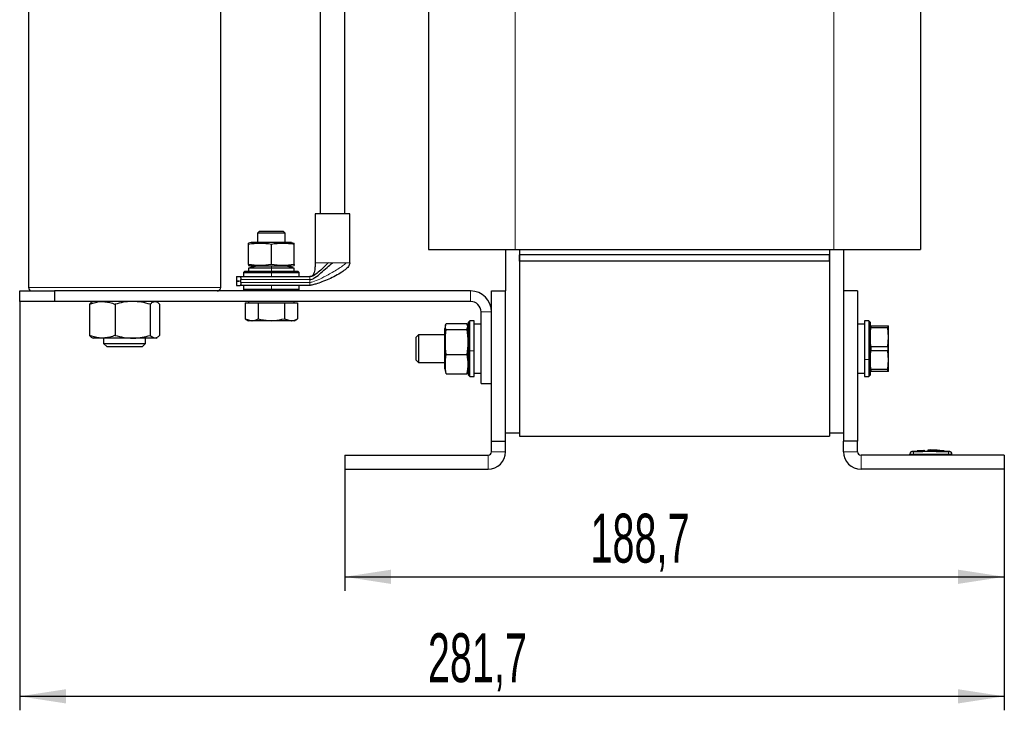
# Model space of a CAD drawing. Header units: millimetres. Extents: x 5 to 418, y 2 to 292.
# Tile 37 of 41: x 177 to 247, y 162 to 211. Entities that reach past the tile are written whole.
import ezdxf

# ---------------------------------------------------------------- set-up
doc = ezdxf.new("R2010")
doc.units = ezdxf.units.MM
doc.layers.add('SLD-0', color=7, linetype='Continuous')
doc.styles.add('SLDTEXTSTYLE0', font='TXT', dxfattribs={"width": 0.605})
doc.dimstyles.new('SLDDIMSTYLE0', dxfattribs={"dimtxt": 3.5, "dimasz": 3.302, "dimexe": 0, "dimexo": 0.0625, "dimgap": 0.875, "dimtad": 1, "dimlfac": 4, "dimrnd": 1e-09, "dimzin": 12, "dimdsep": 46, "dimtxsty": 'SLDTEXTSTYLE0', "dimsah": 1, "dimcen": 0.09, "dimadec": 0, "dimazin": 3, "dimtfac": 1, "dimtofl": 0, "dimtmove": 0, "dimatfit": 3, "dimfxl": 1, "dimfrac": 2, "dimtolj": 1, "dimtzin": 12, "dimarcsym": 0})

# ---------------------------------------------------------------- blocks, each defined once
blk = doc.blocks.new('_D_2')
at = {"layer": 'SLD-0', "color": 7}
for p, q in [((199.85, 178.895), (199.85, 170.203)), ((247.025, 178.895), (247.025, 170.203)), ((199.85, 171.203), (247.025, 171.203))]:
    blk.add_line(p, q, dxfattribs=at)
for points in [[(199.85, 171.203), (203.152, 170.695), (203.152, 171.711)], [(247.025, 171.203), (243.723, 171.711), (243.723, 170.695)]]:
    blk.add_solid(points, dxfattribs=at)
at = {"layer": 'SLD-0', "color": 7, "insert": (217.422, 175.715), "char_height": 3.5, "attachment_point": 1, "style": 'SLDTEXTSTYLE0'}
blk.add_mtext('188,7', dxfattribs=at)
blk = doc.blocks.new('_D_3')
at = {"layer": 'SLD-0', "color": 7}
for p, q in [((176.6, 190.895), (176.6, 161.654)), ((247.025, 178.895), (247.025, 161.654)), ((176.6, 162.654), (247.025, 162.654))]:
    blk.add_line(p, q, dxfattribs=at)
for points in [[(176.6, 162.654), (179.902, 162.146), (179.902, 163.162)], [(247.025, 162.654), (243.723, 163.162), (243.723, 162.146)]]:
    blk.add_solid(points, dxfattribs=at)
at = {"layer": 'SLD-0', "color": 7, "insert": (205.797, 167.166), "char_height": 3.5, "attachment_point": 1, "style": 'SLDTEXTSTYLE0'}
blk.add_mtext('281,7', dxfattribs=at)

msp = doc.modelspace()

# ---------------------------------------------------------------- linework, layer by layer
at = {"color": 7, "linetype": 'Continuous', "lineweight": 18}
for p, q in [((212.0499, 232.1078), (212.0499, 194.6078)), ((234.8249, 232.1078), (234.8249, 194.6078)), ((197.7249, 193.6703), (197.7458, 193.6703)), ((198.6805, 193.6703), (198.9749, 193.6703)), ((199.8004, 193.6703), (199.9862, 193.6703)), ((193.3442, 193.4203), (192.9749, 193.5345)), ((194.5999, 193.4203), (194.5999, 193.2703)), ((194.5999, 193.2703), (194.5999, 193.0703)), ((194.5999, 193.0703), (194.5999, 192.9703)), ((194.5999, 192.6703), (194.5999, 192.9703)), ((192.4285, 192.462), (197.3499, 192.462)), ((197.3499, 192.2536), (197.3499, 192.462)), ((177.2249, 191.8953), (184.0999, 191.8953)), ((184.0999, 191.8953), (190.9749, 191.8953)), ((192.4285, 192.2536), (197.3499, 192.2536)), ((194.5999, 192.0453), (194.5999, 191.7453)), ((194.5999, 191.6453), (194.5999, 191.7453)), ((208.8499, 190.8953), (208.8499, 191.6453)), ((210.3499, 190.1453), (209.5999, 190.1453)), ((206.9999, 188.5787), (207.1141, 188.89)), ((208.6999, 188.9325), (208.653, 189.1029)), ((208.6999, 187.3832), (208.7999, 187.376)), ((209.0999, 187.376), (208.7999, 187.376)), ((237.0249, 186.7542), (237.3249, 186.7542)), ((237.4249, 186.7925), (237.3249, 186.7542)), ((210.0999, 178.8953), (210.0999, 179.8953)), ((210.3499, 180.1453), (211.3499, 180.1453)), ((235.5249, 180.1453), (236.5249, 180.1453)), ((236.7749, 179.8953), (236.7749, 178.8953)), ((240.5228, 180.1482), (240.5249, 179.9733)), ((240.5249, 179.8953), (240.5249, 179.9733)), ((243.027, 180.1482), (243.0249, 179.9733)), ((243.0249, 179.8953), (243.0249, 179.9733)), ((243.1029, 180.1482), (243.1232, 180.166))]:
    msp.add_line(p, q, dxfattribs=at)
at = {"color": 7, "linetype": 'Continuous', "lineweight": 25}
for p, q in [((241.0249, 232.1078), (241.0249, 194.6078)), ((198.0999, 226.7717), (198.0999, 197.1703)), ((199.8499, 197.1703), (199.8499, 226.7717)), ((177.2249, 226.6453), (177.2249, 191.8953)), ((190.9749, 191.8953), (190.9749, 226.6453)), ((205.8499, 212.3578), (205.8499, 194.6078)), ((197.7249, 197.1703), (197.7249, 193.6703)), ((200.2249, 197.1703), (197.7249, 197.1703)), ((200.2249, 193.6703), (200.2249, 197.1703)), ((193.7249, 195.8953), (193.5999, 195.7703)), ((195.4749, 195.8953), (193.7249, 195.8953)), ((195.5999, 195.7703), (195.4749, 195.8953)), ((193.1499, 195.1203), (192.9749, 195.0734)), ((196.0499, 195.1203), (193.1499, 195.1203)), ((193.5999, 195.7703), (193.5999, 195.1203)), ((195.5999, 195.7703), (193.5999, 195.7703)), ((195.5999, 195.1203), (195.5999, 195.7703)), ((196.0499, 195.1203), (196.2249, 195.0734)), ((192.9749, 195.006), (192.9749, 195.0734)), ((192.9749, 193.5345), (192.9749, 195.006)), ((194.5999, 193.5345), (194.5999, 195.006)), ((196.2249, 195.006), (196.2249, 195.0734)), ((196.2249, 193.5345), (196.2249, 195.006)), ((205.8499, 194.6078), (212.0499, 194.6078)), ((211.3499, 194.6078), (211.3499, 191.6453)), ((212.0499, 194.6078), (234.8249, 194.6078)), ((212.3499, 194.6078), (212.3499, 181.4828)), ((212.3499, 194.6078), (212.3499, 194.2328)), ((234.5249, 194.6078), (234.5249, 181.4828)), ((234.5249, 194.6078), (234.5249, 194.2328)), ((234.8249, 194.6078), (241.0249, 194.6078)), ((235.5249, 194.6078), (235.5249, 191.6453)), ((212.3499, 193.7703), (212.3499, 194.2328)), ((234.5249, 194.2328), (212.3499, 194.2328)), ((234.5249, 193.7703), (212.3499, 193.7703)), ((212.3499, 193.7703), (212.3499, 181.2703)), ((234.5249, 193.7703), (234.5249, 194.2328)), ((234.5249, 193.7703), (234.5249, 181.2703)), ((192.6999, 193.0703), (192.5999, 192.9703)), ((192.5999, 192.9703), (192.5999, 192.6703)), ((192.5999, 192.9703), (194.5999, 192.9703)), ((192.6999, 193.0703), (194.5999, 193.0703)), ((192.9749, 193.5345), (192.9749, 193.4673)), ((192.9749, 193.4672), (193.1499, 193.4203)), ((193.5499, 193.4203), (192.9749, 193.2703)), ((192.9749, 193.2703), (192.9749, 193.0703)), ((194.5999, 193.2703), (192.9749, 193.2703)), ((193.3442, 193.4203), (193.1499, 193.4203)), ((196.0499, 193.4203), (193.3442, 193.4203)), ((196.2249, 193.2703), (194.5999, 193.2703)), ((194.5999, 193.0703), (196.4999, 193.0703)), ((194.5999, 192.9703), (196.5999, 192.9703)), ((196.2249, 193.2703), (195.6499, 193.4203)), ((196.0499, 193.4203), (196.2249, 193.4672)), ((196.2249, 193.5345), (196.2249, 193.4673)), ((196.2249, 193.0703), (196.2249, 193.2703)), ((196.5999, 192.9703), (196.4999, 193.0703)), ((196.5999, 192.6703), (196.5999, 192.9703)), ((192.0999, 192.6703), (192.0999, 192.359)), ((192.0999, 192.6703), (192.3622, 192.6703)), ((192.0999, 192.359), (192.332, 192.359)), ((192.0999, 192.3565), (192.0999, 192.0453)), ((192.332, 192.3565), (192.0999, 192.3565)), ((192.332, 192.359), (192.332, 192.3565)), ((192.3622, 192.6703), (193.7111, 192.6703)), ((192.4285, 192.2536), (192.4285, 192.462)), ((193.7111, 192.6703), (194.5999, 192.6703)), ((194.5999, 192.6703), (195.4887, 192.6703)), ((195.4887, 192.6703), (197.3499, 192.6703)), ((176.5999, 190.8953), (176.5999, 191.6453)), ((176.5999, 191.6453), (179.0999, 191.6453)), ((179.0999, 191.6453), (179.0999, 190.8953)), ((208.8499, 191.6453), (179.0999, 191.6453)), ((192.0999, 192.0453), (192.3622, 192.0453)), ((193.7111, 192.0453), (192.3622, 192.0453)), ((192.5999, 192.0453), (192.5999, 191.7453)), ((192.5999, 191.7453), (192.6999, 191.6453)), ((194.5999, 191.7453), (192.5999, 191.7453)), ((194.5999, 192.0453), (193.7111, 192.0453)), ((195.4887, 192.0453), (194.5999, 192.0453)), ((196.5999, 191.7453), (194.5999, 191.7453)), ((197.3499, 192.0453), (195.4887, 192.0453)), ((196.4999, 191.6453), (196.5999, 191.7453)), ((196.5999, 191.7453), (196.5999, 192.0453)), ((210.3499, 180.8953), (210.3499, 191.6453)), ((210.3499, 191.6453), (211.3499, 191.6453)), ((211.3499, 180.8953), (211.3499, 191.6453)), ((236.5249, 191.6453), (235.5249, 191.6453)), ((235.5249, 191.6453), (235.5249, 180.8953)), ((236.5249, 191.6453), (236.5249, 180.8953)), ((179.0999, 190.8953), (176.5999, 190.8953)), ((208.8499, 190.8953), (179.0999, 190.8953)), ((181.8499, 190.8953), (181.7678, 190.8479)), ((186.432, 190.8479), (186.3499, 190.8953)), ((192.9749, 190.8953), (192.9749, 190.7953)), ((196.2249, 190.7953), (196.2249, 190.8953)), ((181.5902, 190.6943), (181.5902, 188.4713)), ((183.4269, 190.6943), (183.4269, 188.4713)), ((185.9366, 190.6943), (185.9366, 188.4713)), ((186.6096, 190.6943), (186.6096, 188.4713)), ((192.7235, 190.7953), (192.7235, 189.6654)), ((192.7235, 190.7953), (193.1926, 190.7953)), ((193.1926, 190.7953), (193.6617, 190.7953)), ((193.6617, 190.7953), (193.6617, 189.6654)), ((193.6617, 190.7953), (194.5999, 190.7953)), ((194.5999, 190.7953), (195.5381, 190.7953)), ((195.5381, 190.7953), (195.5381, 189.6654)), ((195.5381, 190.7953), (196.0072, 190.7953)), ((196.0072, 190.7953), (196.4763, 190.7953)), ((196.4763, 190.7953), (196.4763, 189.6654)), ((192.7235, 189.6654), (192.9749, 189.5203)), ((192.7235, 189.6654), (193.1926, 189.5203)), ((193.1926, 189.5203), (192.9749, 189.5203)), ((194.5999, 189.5203), (193.1926, 189.5203)), ((196.0072, 189.5203), (194.5999, 189.5203)), ((195.5381, 189.6654), (196.0072, 189.5203)), ((196.2249, 189.5203), (196.0072, 189.5203)), ((196.2249, 189.5203), (196.4763, 189.6654)), ((208.7999, 189.5203), (208.6999, 189.4203)), ((209.0999, 189.5203), (208.7999, 189.5203)), ((208.7999, 187.376), (208.7999, 189.5203)), ((209.0999, 187.376), (209.0999, 189.5203)), ((209.5999, 185.0203), (209.5999, 190.1453)), ((237.3249, 189.5203), (237.0249, 189.5203)), ((237.0249, 189.5203), (237.0249, 186.7542)), ((237.4249, 189.4203), (237.3249, 189.5203)), ((237.3249, 189.5203), (237.3249, 186.7542)), ((207.0595, 189.1927), (206.9999, 188.9703)), ((206.9999, 188.9325), (206.9999, 188.9703)), ((206.9999, 188.5787), (206.9999, 188.9325)), ((207.1141, 189.3158), (208.5856, 189.3158)), ((207.1141, 188.89), (208.5856, 188.89)), ((208.653, 189.1029), (208.5856, 189.3158)), ((208.5856, 188.89), (208.653, 189.1029)), ((208.6999, 188.9703), (208.6408, 189.1907)), ((208.6999, 187.3832), (208.6999, 189.4203)), ((209.5999, 189.2703), (209.0999, 189.2703)), ((237.0249, 189.2703), (236.5249, 189.2703)), ((237.4249, 189.4203), (237.4249, 186.7925)), ((237.4249, 188.3328), (237.4751, 188.9982)), ((237.4751, 189.1453), (237.4751, 188.9982)), ((237.4751, 189.1453), (238.6997, 189.1453)), ((238.6997, 188.9982), (237.4751, 188.9982)), ((238.6997, 189.1453), (238.6997, 188.9982)), ((238.6997, 189.1453), (238.7499, 189.1453)), ((238.7499, 188.3328), (238.6997, 188.9982)), ((238.7499, 188.3328), (238.7499, 189.1453)), ((181.7685, 188.3173), (181.8499, 188.2703)), ((182.5085, 188.2703), (181.8499, 188.2703)), ((184.6817, 188.2703), (182.5085, 188.2703)), ((182.5999, 188.2703), (182.5999, 187.8953)), ((186.2731, 188.2703), (184.6817, 188.2703)), ((185.5999, 187.8953), (185.5999, 188.2703)), ((186.3499, 188.2703), (186.2731, 188.2703)), ((186.3499, 188.2703), (186.4313, 188.3173)), ((205.1166, 188.5203), (204.9249, 188.3286)), ((204.9249, 188.3286), (204.9249, 186.712)), ((206.9999, 188.5203), (205.1166, 188.5203)), ((205.1166, 188.5203), (205.1166, 186.5203)), ((206.9999, 186.0703), (206.9999, 188.5787)), ((237.4751, 187.6674), (237.4249, 188.3328)), ((238.6997, 187.6674), (238.7499, 188.3328)), ((238.7499, 186.7078), (238.7499, 188.3328)), ((182.5999, 187.8953), (182.8499, 187.6453)), ((182.5999, 187.8953), (185.5999, 187.8953)), ((185.3499, 187.6453), (182.8499, 187.6453)), ((185.3499, 187.6453), (185.5999, 187.8953)), ((208.6999, 185.6203), (208.6999, 187.3832)), ((208.7999, 185.5203), (208.7999, 187.376)), ((209.0999, 185.5203), (209.0999, 187.376)), ((237.4249, 186.7078), (237.4751, 187.3732)), ((237.4751, 187.6674), (237.4751, 187.3732)), ((237.4751, 187.6674), (238.6997, 187.6674)), ((238.6997, 187.3732), (237.4751, 187.3732)), ((238.6997, 187.6674), (238.6997, 187.3732)), ((238.7499, 186.7078), (238.6997, 187.3732)), ((204.9249, 186.712), (205.1166, 186.5203)), ((207.1141, 187.0945), (208.5856, 187.0945)), ((237.0249, 186.7542), (237.0249, 185.5203)), ((237.3249, 186.7542), (237.3249, 185.5203)), ((237.4249, 186.7925), (237.4249, 185.6203)), ((237.4751, 186.0424), (237.4249, 186.7078)), ((238.6997, 186.0424), (238.7499, 186.7078)), ((238.7499, 185.8953), (238.7499, 186.7078)), ((205.1166, 186.5203), (206.9999, 186.5203)), ((206.9999, 186.0703), (207.0595, 185.8479)), ((208.6403, 185.8479), (208.6999, 186.0703)), ((237.4751, 186.0424), (238.6997, 186.0424)), ((237.4751, 186.0424), (237.4751, 185.8953)), ((238.6997, 185.8953), (238.6997, 186.0424)), ((207.1141, 185.7248), (207.074, 185.8518)), ((207.1141, 185.7248), (208.5856, 185.7248)), ((208.5856, 185.7248), (208.6258, 185.8518)), ((208.6999, 185.6203), (208.7999, 185.5203)), ((208.7999, 185.5203), (209.0999, 185.5203)), ((209.0999, 185.7703), (209.5999, 185.7703)), ((236.5249, 185.7703), (237.0249, 185.7703)), ((237.0249, 185.5203), (237.3249, 185.5203)), ((237.3249, 185.5203), (237.4249, 185.6203)), ((238.6997, 185.8953), (237.4751, 185.8953)), ((238.7499, 185.8953), (238.6997, 185.8953)), ((209.5999, 185.0203), (210.3499, 185.0203)), ((212.3499, 181.4828), (211.3499, 181.4828)), ((212.3499, 181.2703), (234.5249, 181.2703)), ((235.5249, 181.4828), (234.5249, 181.4828)), ((210.3499, 180.8953), (211.3499, 180.8953)), ((210.3499, 180.1453), (210.3499, 180.8953)), ((211.3499, 180.1453), (211.3499, 180.8953)), ((235.5249, 180.1453), (235.5249, 180.8953)), ((236.5249, 180.8953), (235.5249, 180.8953)), ((236.5249, 180.1453), (236.5249, 180.8953)), ((199.8499, 179.8953), (199.8499, 178.8953)), ((199.8499, 179.8953), (210.0999, 179.8953)), ((247.0249, 179.8953), (236.7749, 179.8953)), ((240.2749, 179.8953), (240.2749, 179.9733)), ((240.8058, 180.1946), (240.4104, 180.1638)), ((241.2573, 180.2448), (240.7933, 180.2166)), ((241.3383, 180.2054), (240.8051, 180.1835)), ((240.8051, 180.1995), (241.3383, 180.2054)), ((240.8051, 180.1995), (240.8051, 180.1945)), ((240.8051, 180.1664), (240.8051, 180.1614)), ((241.339, 180.2394), (240.8646, 180.2172)), ((241.5393, 180.2384), (242.6171, 180.2235)), ((241.7137, 180.2112), (242.7085, 180.2019)), ((242.7085, 180.1854), (241.7137, 180.2112)), ((242.7085, 180.1969), (242.0158, 180.2034)), ((242.7203, 180.2206), (242.2569, 180.2468)), ((243.1394, 180.1638), (242.7077, 180.1975)), ((242.7085, 180.2019), (242.7085, 180.1969)), ((242.7085, 180.1674), (242.7085, 180.1624)), ((243.2749, 179.8953), (243.2749, 179.9733)), ((247.0249, 179.8953), (247.0249, 178.8953)), ((199.8499, 178.8953), (210.0999, 178.8953)), ((247.0249, 178.8953), (236.7749, 178.8953))]:
    msp.add_line(p, q, dxfattribs=at)
for centre, radius, start, end in [((177.4749, 191.8953), 0.25, 180, 270), ((190.7249, 191.8953), 0.25, 270, 0), ((208.8499, 190.1453), 1.5, 0, 90), ((208.8499, 190.1453), 0.75, 0, 90), ((210.0999, 180.1453), 0.25, 270, 0), ((210.0999, 180.1453), 1.25, 270, 0), ((236.7749, 180.1453), 1.25, 180, 270), ((236.7749, 180.1453), 0.25, 180, 270), ((240.4499, 179.9926), 0.175, 97.642337, 180), ((243.0999, 179.9926), 0.175, 360, 82.373112)]:
    msp.add_arc(centre, radius, start, end, dxfattribs=at)
at = {"color": 7, "linetype": 'Continuous', "lineweight": 18}
for centre, start, end in [((240.4499, 179.9733), 90.989679, 179.997938), ((243.0999, 179.9733), 0.002064, 89.009565)]:
    msp.add_arc(centre, 0.175, start, end, dxfattribs=at)
at = {"color": 7, "linetype": 'Continuous', "lineweight": 25}
for points, knots in [([(192.9749, 195.006), (193.2457, 195.0397), (193.7874, 195.1071), (194.3291, 195.0397), (194.5999, 195.006)], [0, 0, 0, 0, 0.4999949, 1, 1, 1, 1]), ([(194.5999, 195.006), (194.8707, 195.0397), (195.4124, 195.1071), (195.9541, 195.0397), (196.2249, 195.006)], [0, 0, 0, 0, 0.4999949, 1, 1, 1, 1]), ([(197.7249, 193.6703), (197.7257, 193.554), (197.7272, 193.3217), (197.6976, 193.0405), (197.6271, 192.8475), (197.5553, 192.745), (197.4588, 192.6801), (197.3863, 192.6736), (197.3499, 192.6703)], [0, 0, 0, 0, 0.296871, 0.5930146, 0.7145972, 0.8169783, 0.90797, 1, 1, 1, 1]), ([(197.3499, 192.462), (197.3775, 192.4645), (197.515, 192.477), (197.7954, 192.6455), (198.159, 192.9384), (198.5462, 193.3105), (198.8421, 193.5589), (198.9749, 193.6703)], [0, 0, 0, 0, 0.0378276, 0.1885135, 0.4640265, 0.7595121, 1, 1, 1, 1]), ([(198.6805, 193.6703), (198.6205, 193.6139), (198.4876, 193.4891), (198.2518, 193.2488), (197.9723, 192.9834), (197.7015, 192.7798), (197.4844, 192.6839), (197.3924, 192.6746), (197.3499, 192.6703)], [0, 0, 0, 0, 0.1357459, 0.3005979, 0.5871966, 0.8470512, 0.9294133, 1, 1, 1, 1]), ([(200.2249, 193.6703), (200.2068, 193.5956), (200.1673, 193.4321), (199.9373, 193.207), (199.6152, 192.9667), (199.1942, 192.7248), (198.7161, 192.4939), (198.2455, 192.299), (197.8426, 192.156), (197.5709, 192.0792), (197.4217, 192.0496), (197.3713, 192.0466), (197.3499, 192.0453)], [0, 0, 0, 0, 0.0856308, 0.1875003, 0.3050033, 0.4565356, 0.6114766, 0.7573038, 0.8809978, 0.9612092, 0.983493, 1, 1, 1, 1]), ([(194.5999, 193.5345), (194.3291, 193.5009), (193.7874, 193.4335), (193.2457, 193.5009), (192.9749, 193.5345)], [0, 0, 0, 0, 0.4999949, 1, 1, 1, 1]), ([(196.2249, 193.5345), (195.9541, 193.5009), (195.4124, 193.4335), (194.8707, 193.5009), (194.5999, 193.5345)], [0, 0, 0, 0, 0.4999949, 1, 1, 1, 1]), ([(192.3622, 192.6703), (192.3696, 192.6678), (192.3843, 192.6628), (192.4049, 192.6241), (192.4204, 192.5677), (192.4277, 192.5097), (192.4283, 192.4739), (192.4285, 192.462)], [0, 0, 0, 0, 0.2275786, 0.4552679, 0.679012, 0.8924354, 1, 1, 1, 1]), ([(192.4285, 192.2536), (192.4278, 192.2311), (192.4264, 192.186), (192.4153, 192.1257), (192.3991, 192.0785), (192.3804, 192.05), (192.3678, 192.0468), (192.3622, 192.0453)], [0, 0, 0, 0, 0.2016272, 0.4030798, 0.6093798, 0.8258341, 1, 1, 1, 1]), ([(181.5902, 190.6943), (181.8209, 190.776), (182.1238, 190.8831), (182.4345, 190.893), (182.5085, 190.8953)], [0, 0, 0, 0, 0.7618982, 1, 1, 1, 1]), ([(182.5085, 190.8953), (182.7514, 190.8705), (183.0623, 190.8387), (183.3614, 190.7203), (183.4269, 190.6943)], [0, 0, 0, 0, 0.78104759, 1, 1, 1, 1]), ([(184.6817, 190.8953), (184.652, 190.8951), (184.4267, 190.8932), (184.002, 190.8493), (183.6198, 190.7463), (183.4269, 190.6943)], [0, 0, 0, 0, 0.07009, 0.5307844, 1, 1, 1, 1]), ([(185.9366, 190.6943), (185.7328, 190.7505), (185.3215, 190.8639), (184.8963, 190.8848), (184.6817, 190.8953)], [0, 0, 0, 0, 0.49545796, 1, 1, 1, 1]), ([(185.9366, 190.6943), (185.9912, 190.7505), (186.1015, 190.8639), (186.2156, 190.8848), (186.2731, 190.8953)], [0, 0, 0, 0, 0.495458, 1, 1, 1, 1]), ([(186.2731, 190.8953), (186.2811, 190.8951), (186.3415, 190.8932), (186.4554, 190.8493), (186.5579, 190.7463), (186.6096, 190.6943)], [0, 0, 0, 0, 0.07009003, 0.53078443, 1, 1, 1, 1]), ([(181.7703, 190.8436), (181.7623, 190.8408), (181.701, 190.8195), (181.6417, 190.7525), (181.5902, 190.6943)], [0, 0, 0, 0, 0.13122293, 1, 1, 1, 1]), ([(193.1926, 189.5203), (193.2037, 189.5204), (193.3621, 189.5225), (193.5174, 189.5966), (193.6617, 189.6654)], [0, 0, 0, 0, 0.07021477, 1, 1, 1, 1]), ([(193.6617, 189.6654), (193.7227, 189.6483), (194.0281, 189.5626), (194.3457, 189.5391), (194.5999, 189.5203)], [0, 0, 0, 0, 0.1997433, 1, 1, 1, 1]), ([(194.5999, 189.5203), (194.6707, 189.5218), (194.9881, 189.5284), (195.2976, 189.6055), (195.5381, 189.6654)], [0, 0, 0, 0, 0.22301872, 1, 1, 1, 1]), ([(196.0072, 189.5203), (196.0183, 189.5204), (196.1767, 189.5225), (196.332, 189.5966), (196.4763, 189.6654)], [0, 0, 0, 0, 0.0702148, 1, 1, 1, 1]), ([(207.1141, 188.89), (207.0804, 188.9611), (207.0131, 189.103), (207.0805, 189.245), (207.1141, 189.3158)], [0, 0, 0, 0, 0.5008729, 1, 1, 1, 1]), ([(207.1141, 187.0945), (207.0805, 187.3937), (207.0131, 187.9922), (207.0805, 188.5907), (207.1141, 188.89)], [0, 0, 0, 0, 0.4999949, 1, 1, 1, 1]), ([(208.5856, 188.89), (208.6193, 188.5907), (208.6867, 187.9922), (208.6193, 187.3937), (208.5856, 187.0945)], [0, 0, 0, 0, 0.4999949, 1, 1, 1, 1]), ([(182.5085, 188.2703), (182.4345, 188.2726), (182.1238, 188.2825), (181.8209, 188.3896), (181.5902, 188.4713)], [0, 0, 0, 0, 0.2381018, 1, 1, 1, 1]), ([(181.5902, 188.4713), (181.6446, 188.4087), (181.7039, 188.3404), (181.7652, 188.3221), (181.7703, 188.3205)], [0, 0, 0, 0, 0.9169833, 1, 1, 1, 1]), ([(183.4269, 188.4713), (183.3614, 188.4453), (183.0623, 188.3269), (182.7514, 188.2951), (182.5085, 188.2703)], [0, 0, 0, 0, 0.2189524, 1, 1, 1, 1]), ([(183.4269, 188.4713), (183.6307, 188.4151), (184.042, 188.3017), (184.4672, 188.2808), (184.6817, 188.2703)], [0, 0, 0, 0, 0.495458, 1, 1, 1, 1]), ([(184.6817, 188.2703), (184.7115, 188.2705), (184.9367, 188.2724), (185.3614, 188.3162), (185.7437, 188.4193), (185.9366, 188.4713)], [0, 0, 0, 0, 0.07009, 0.5307844, 1, 1, 1, 1]), ([(186.2731, 188.2703), (186.2651, 188.2705), (186.2047, 188.2724), (186.0908, 188.3162), (185.9883, 188.4193), (185.9366, 188.4713)], [0, 0, 0, 0, 0.07009, 0.5307844, 1, 1, 1, 1]), ([(186.6096, 188.4713), (186.555, 188.4151), (186.4447, 188.3017), (186.3306, 188.2808), (186.2731, 188.2703)], [0, 0, 0, 0, 0.495458, 1, 1, 1, 1]), ([(207.1141, 185.7248), (207.0805, 185.9531), (207.0131, 186.4096), (207.0805, 186.8662), (207.1141, 187.0945)], [0, 0, 0, 0, 0.4999949, 1, 1, 1, 1]), ([(208.5856, 187.0945), (208.6193, 186.8662), (208.6867, 186.4096), (208.6193, 185.9531), (208.5856, 185.7248)], [0, 0, 0, 0, 0.4999949, 1, 1, 1, 1]), ([(240.8051, 180.1664), (241.0654, 180.1722), (241.6998, 180.1862), (242.3343, 180.1744), (242.7085, 180.1674)], [0, 0, 0, 0, 0.4103295, 1, 1, 1, 1]), ([(242.7085, 180.1624), (242.4483, 180.1679), (241.8139, 180.1813), (241.1794, 180.1688), (240.8051, 180.1614)], [0, 0, 0, 0, 0.41007635, 1, 1, 1, 1]), ([(241.9385, 180.2649), (241.8779, 180.2699), (241.7468, 180.2809), (241.6158, 180.2688), (241.5454, 180.2623)], [0, 0, 0, 0, 0.46211701, 1, 1, 1, 1]), ([(242.6171, 180.2235), (242.3569, 180.2471), (242.0452, 180.2755), (241.7334, 180.2583), (241.6818, 180.2555)], [0, 0, 0, 0, 0.8346286, 1, 1, 1, 1])]:
    msp.add_open_spline(points, degree=3, knots=knots, dxfattribs=at)
at = {"color": 7, "linetype": 'Continuous', "lineweight": 18}
for points, knots in [([(197.3499, 192.2536), (197.3812, 192.2565), (197.4549, 192.2634), (197.698, 192.3367), (198.1082, 192.5152), (198.7428, 192.8437), (199.3114, 193.1814), (199.7551, 193.4767), (199.9141, 193.61), (199.9862, 193.6703)], [0, 0, 0, 0, 0.0285765, 0.0671518, 0.2335184, 0.4497183, 0.7531755, 0.8882121, 1, 1, 1, 1]), ([(240.5249, 179.9733), (240.4968, 179.9732), (240.4406, 179.973), (240.3657, 179.9729), (240.3091, 179.9729), (240.2792, 179.9731), (240.2761, 179.9732), (240.2749, 179.9733)], [0, 0, 0, 0, 0.2146728, 0.4293525, 0.6440267, 0.8586958, 1, 1, 1, 1]), ([(240.4266, 180.166), (240.4266, 180.166), (240.4198, 180.1719), (240.4333, 180.1601), (240.4469, 180.1482)], [0, 0, 0, 0, 0.00007407, 1, 1, 1, 1]), ([(240.4469, 180.1482), (240.4473, 180.1482), (240.4484, 180.148), (240.4577, 180.1479), (240.4748, 180.1479), (240.4974, 180.148), (240.5144, 180.1481), (240.5228, 180.1482)], [0, 0, 0, 0, 0.140567, 0.3553278, 0.5708439, 0.7860438, 1, 1, 1, 1]), ([(240.5228, 180.1482), (240.807, 180.1509), (241.3755, 180.1564), (242.2103, 180.1561), (242.7607, 180.1508), (243.027, 180.1482)], [0, 0, 0, 0, 0.3404987, 0.6810489, 1, 1, 1, 1]), ([(243.0249, 179.9733), (242.7591, 179.9759), (242.2095, 179.9815), (241.3762, 179.9817), (240.8087, 179.9761), (240.5249, 179.9733)], [0, 0, 0, 0, 0.3189779, 0.6594764, 1, 1, 1, 1]), ([(243.2749, 179.9733), (243.2721, 179.9732), (243.2666, 179.973), (243.2235, 179.9729), (243.1601, 179.9729), (243.0898, 179.9731), (243.0433, 179.9732), (243.0249, 179.9733)], [0, 0, 0, 0, 0.2146723, 0.429352, 0.6440261, 0.8586954, 1, 1, 1, 1]), ([(243.027, 180.1482), (243.0325, 180.1482), (243.0465, 180.148), (243.0677, 180.1479), (243.0869, 180.1479), (243.1001, 180.148), (243.102, 180.1482), (243.1029, 180.1482)], [0, 0, 0, 0, 0.1406569, 0.3555038, 0.5710329, 0.7861716, 1, 1, 1, 1])]:
    msp.add_open_spline(points, degree=3, knots=knots, dxfattribs=at)
for points in [[(197.7458, 193.6703), (197.7774, 193.6703), (197.8406, 193.6703), (198.0561, 193.6703), (198.338, 193.6703), (198.5663, 193.6703), (198.6805, 193.6703)], [(198.9749, 193.6703), (199.1267, 193.6703), (199.4302, 193.6703), (199.677, 193.6703), (199.8004, 193.6703)], [(199.9862, 193.6703), (200.0551, 193.6703), (200.1928, 193.6703), (200.2142, 193.6703), (200.2249, 193.6703)], [(197.3499, 192.6101), (197.3499, 192.6191), (197.3499, 192.637), (197.3499, 192.6557), (197.3499, 192.668), (197.3499, 192.6695), (197.3499, 192.6703)], [(197.3499, 192.462), (197.3499, 192.4757), (197.3499, 192.5032), (197.3499, 192.5427), (197.3499, 192.5794), (197.3499, 192.5999), (197.3499, 192.6101)], [(197.3499, 192.0453), (197.3499, 192.0484), (197.3499, 192.0547), (197.3499, 192.1029), (197.3499, 192.1717), (197.3499, 192.2263), (197.3499, 192.2536)]]:
    msp.add_open_spline(points, degree=3, dxfattribs=at)

# ---------------------------------------------------------------- dimensions: what is measured, and where the dimension line sits
at = {"layer": 'SLD-0', "color": 7}
for base, p1, picture, middle in [((247.0249, 162.654), (176.5999, 190.8953), '_D_3', (211.8124, 162.654)), ((247.0249, 171.2028), (199.8499, 178.8953), '_D_2', (223.4374, 171.2028))]:
    dim = msp.add_linear_dim(base=base, p1=p1, p2=(247.0249, 178.8953), dimstyle='SLDDIMSTYLE0', dxfattribs=at)
    dim.commit()
    dim.dimension.update_dxf_attribs({"geometry": picture, "text_midpoint": middle, "dimtype": 160})

doc.saveas('drawing.dxf')
